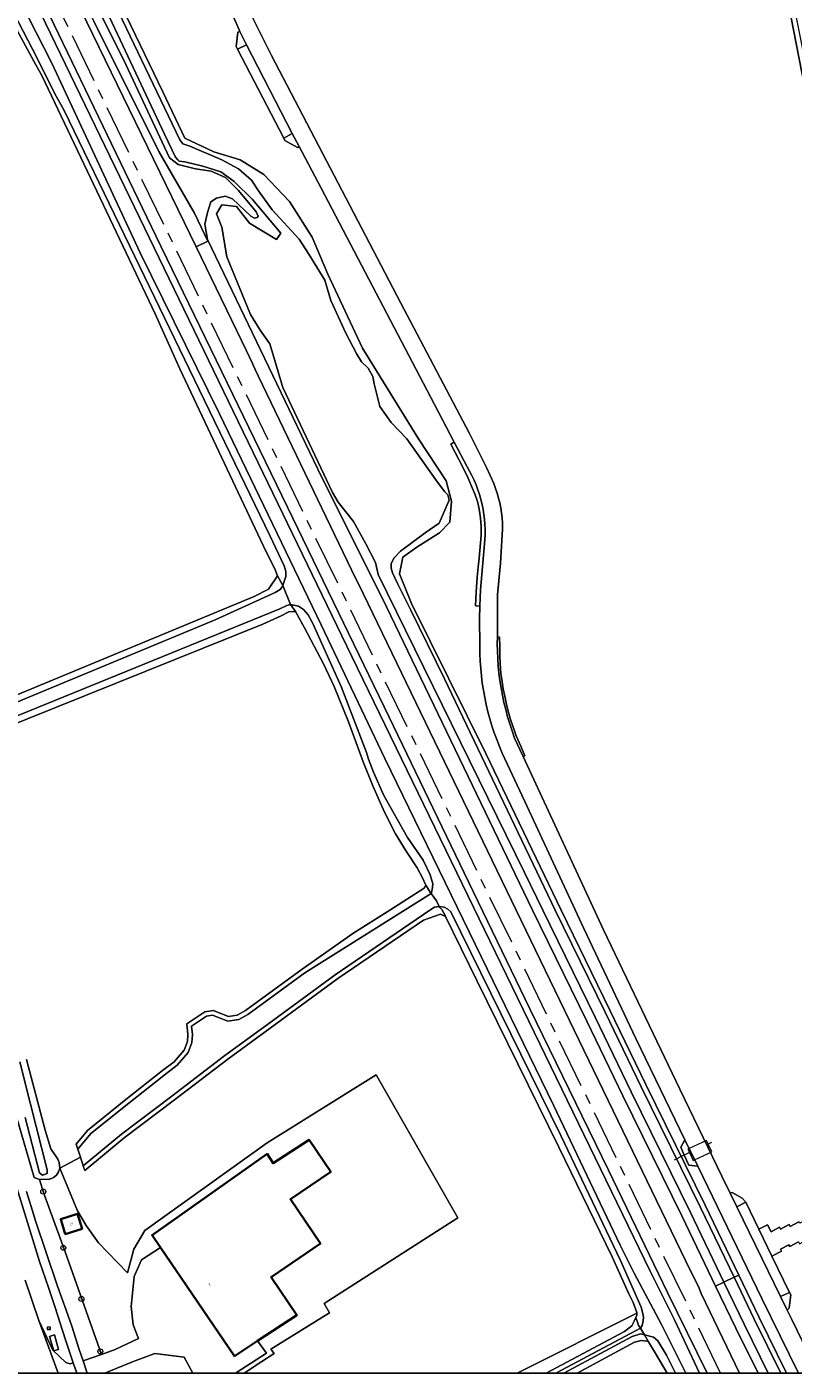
# Model space of a CAD drawing. Header units: metres. Extents: x 229229 to 231729, y 593167 to 595667.
# Tile 128 of 256: x 230812 to 230966, y 593167 to 593437. Entities that reach past the tile are written whole.
import ezdxf
from ezdxf.enums import TextEntityAlignment as Align

# ---------------------------------------------------------------- set-up
doc = ezdxf.new("R2010")
doc.units = ezdxf.units.M
doc.linetypes.add('AM-AS', pattern=[16, 10, -2, 2, -2])
for name, color, linetype, lineweight in [('B-WE-AM-AS_SPOOR-G', 10, 'AM-AS', 18), ('B-WE-FV-GELEIDING_WILDROOSTER-GV', 80, 'Continuous', 18), ('B-WE-GR-BOOM-S', 90, 'Continuous', 25), ('B-WE-GR-GRAS-GV', 60, 'Continuous', 13), ('B-WE-GR-GROENVOORZIENING-GV', 80, 'Continuous', 18), ('B-WE-GR-HAAG-G', 90, 'GR-HAAG1', 13), ('B-WE-GW-TALUD_KRUIN-G', 90, 'Continuous', 18), ('B-WE-IE-TERREINAFSCHEIDING_KUNSTMATIG_HEKWERK-G', 20, 'IE-TERREINAFSCHEIDING-KUNSTMATIG', 18), ('B-WE-OG-BEBOUWING-GV', 7, 'Continuous', 35), ('B-WE-OG-BEBOUWING-T18', 10, 'Continuous', 18), ('B-WE-OG-TERREIN_ERF-GV', 7, 'Continuous', 18), ('B-WE-OG-WATER-GV', 130, 'Continuous', 18), ('B-WE-OG-WATER_SLOOT-GV', 120, 'Continuous', 18), ('B-WE-OG-WEG-GV', 7, 'Continuous', 18), ('B-WE-VH-VERHARDING_ASFALT-GV', 252, 'Continuous', 18), ('B-WE-VH-VERHARDING_BEDRIJFSVLOERPLAAT-GV', 252, 'Continuous', 18), ('B-WE-VH-VERHARDING_BETON-GV', 252, 'Continuous', 18), ('B-WE-VH-VERHARDING_BETONSTRAATSTEEN-GV', 252, 'Continuous', 18), ('B-WE-VH-VERHARDING_GESLOTEN-GV', 252, 'Continuous', 18), ('B-WE-VH-VERHARDING_GRASBETONSTEEN-GV', 70, 'Continuous', 18), ('B-WE-VH-VERHARDING_HALFVERHARDING-GV', 252, 'Continuous', 18), ('B-WE-VW-HECTOMETRERING-S', 7, 'Continuous', 25)]:
    doc.layers.add(name, color=color, linetype=linetype, lineweight=lineweight)
doc.styles.add('NLCS-ISO', font='NLCS-ISO.ttf')
doc.styles.add('NLCS-ISO-M250-T18', font='NLCS-ISO.ttf', dxfattribs={"height": 0.45})
doc.linetypes.add('GR-HAAG1', pattern='A,6,[176,NLCS.SHX,S=0.125,R=0,X=0,Y=0],-2', length=8)
doc.linetypes.add('IE-TERREINAFSCHEIDING-KUNSTMATIG', pattern='A,4,[82,NLCS.SHX,S=0.75,R=90,X=0,Y=0],4,-2', length=10)

# ---------------------------------------------------------------- blocks, each defined once
blk = doc.blocks.new('SIE-WEG_PAAL_HECTOMETERPAAL-SO')
at = {"color": 0, "linetype": 'ByBlock', "lineweight": 18}
blk.add_lwpolyline([(-1.44375, -0.94375), (1.44375, -0.94375), (1.44375, 0.94375), (-1.44375, 0.94375)], close=True, dxfattribs=at)
at = {"color": 0, "linetype": 'ByBlock', "lineweight": 18, "style": 'NLCS-ISO'}
blk.add_text('hm', height=1.5, dxfattribs=at).set_placement((0, 0), align=Align.MIDDLE_CENTER)
blk = doc.blocks.new('SGR-BOOM_01-SO')
at = {"linetype": 'ByBlock', "lineweight": 18}
h = blk.add_hatch(color=0, dxfattribs=at)
h.dxf.hatch_style = 1
edge = h.paths.add_edge_path()
edge.add_arc((0, 0), 0.25, 0, 360)
at = {"color": 0, "linetype": 'ByBlock', "lineweight": 18}
for radius in [2, 0.25]:
    blk.add_circle((0, 0), radius, dxfattribs=at)

msp = doc.modelspace()

# ---------------------------------------------------------------- linework, layer by layer
msp.add_lwpolyline([(231729.346, 593166.818), (229229.346, 593166.818), (229229.346, 595666.818), (231729.346, 595666.818)], close=True)
at = {"layer": 'B-WE-AM-AS_SPOOR-G'}
msp.add_lwpolyline([(230951.44, 593166.818), (230810.226, 593458.066), (230592.127, 593908.8), (230585.772, 593921.529), (230576.722, 593940.573), (230569.244, 593957.571), (230567.217, 593962.522), (230565.577, 593966.849), (230558.025, 593987.803)], dxfattribs=at)
at = {"layer": 'B-WE-FV-GELEIDING_WILDROOSTER-GV'}
msp.add_lwpolyline([(230945.947, 593209.476), (230946.218, 593209.601), (230949.67, 593211.191), (230948.97, 593212.728), (230948.636, 593213.461), (230945.122, 593211.842), (230944.914, 593211.746), (230945.221, 593211.071)], close=True, dxfattribs=at)
at = {"layer": 'B-WE-GR-GRAS-GV'}
for points in [[(230948.771, 593166.818), (230940.822, 593182.998), (230928.944, 593207.481), (230913.209, 593239.836), (230900.039, 593267.144), (230884.944, 593298.324), (230865.626, 593338.237), (230838.16, 593394.834), (230807.997, 593457.468), (230791.259, 593491.971), (230779.26, 593516.782), (230767.837, 593540.104), (230767.993, 593541.061), (230767.527, 593542.028), (230766.906, 593541.836), (230766.465, 593541.699), (230766.116, 593541.591), (230770.593, 593531.9), (230770.502, 593531.32)], [(230770.502, 593531.32), (230778.3, 593515.343), (230797.554, 593475.436), (230813.122, 593443.632), (230877.482, 593310.544), (230937.346, 593187.266), (230942.178, 593177.47), (230947.24, 593166.818)], [(230993.94, 593295.883), (230975.302, 593388.892), (230959.11, 593471.877)], [(230818.485, 593467.454), (230839.569, 593423.746), (230843.996, 593414.422), (230849.82, 593411.742), (230855.109, 593410.136), (230859.839, 593407.196), (230864.964, 593401.718), (230869.507, 593394.608), (230872.653, 593387.149), (230879.642, 593372.347), (230890.858, 593354.131), (230896.383, 593345.74), (230897.448, 593341.677), (230897.116, 593337.481), (230895.052, 593335.283), (230890.525, 593332.419), (230887.73, 593330.421), (230887.064, 593327.091), (230889.46, 593321.164), (230904.371, 593291.06), (230919.46, 593259.625), (230929.245, 593239.619), (230936.458, 593224.666), (230948.358, 593200.48), (230955.107, 593186.464), (230959.142, 593178.083), (230964.697, 593166.818)], [(230825.736, 593437.939), (230838.778, 593411.797), (230845.903, 593399.389), (230848.599, 593393.792), (230848.539, 593394.148), (230848.026, 593397.185), (230848.563, 593399.526), (230849.196, 593401.713), (230850.368, 593402.427), (230852.085, 593402.793), (230853.553, 593402.263), (230857.208, 593398.841), (230857.958, 593398.423), (230858.469, 593398.558), (230858.72, 593398.837), (230858.299, 593399.682), (230857.687, 593400.387), (230854.727, 593403.988), (230852.146, 593406.585), (230849.256, 593407.85), (230846.159, 593408.275), (230842.626, 593409.172), (230840.942, 593410.479), (230832.172, 593429.238), (230819.88, 593453.95)], [(230866.937, 593412.759), (230866.578, 593412.566), (230864.038, 593413.995), (230863.834, 593414.446), (230854.524, 593432.269), (230854.272, 593432.836), (230854.616, 593435.732), (230855.053, 593435.863), (230854.919, 593436.14), (230848.906, 593449.762)], [(230789.274, 593294.138), (230857.892, 593322.532), (230860.766, 593324.028), (230862.569, 593326.693), (230862.013, 593328.118), (230860.301, 593331.466), (230842.957, 593368.197), (230838.031, 593379.252), (230815.307, 593426.99), (230814.083, 593429.156), (230806.974, 593442.397)], [(230857.055, 593439.709), (230861.341, 593431.032), (230887.321, 593381.376), (230901.093, 593355.196), (230904.471, 593348.382), (230905.983, 593345.175), (230906.332, 593344.223), (230906.644, 593343.258), (230906.917, 593342.281), (230907.152, 593341.294), (230907.347, 593340.299), (230907.503, 593339.296), (230907.62, 593338.289), (230907.697, 593337.277), (230907.736, 593336.034), (230907.279, 593329.232), (230906.727, 593322.857), (230906.679, 593317.985), (230906.673, 593314.439), (230907.084, 593314.383), (230907.148, 593312.452), (230907.163, 593310.715), (230907.219, 593309.133), (230907.283, 593308.143), (230907.392, 593307.022), (230907.541, 593305.906), (230907.867, 593303.995), (230908.157, 593302.573), (230908.543, 593300.883), (230908.994, 593299.085), (230909.324, 593297.905), (230909.693, 593296.737), (230910.099, 593295.581), (230910.48, 593294.596), (230911.362, 593292.499), (230912.205, 593290.612), (230911.86, 593290.444), (230927.978, 593255.684), (230943.27, 593223.75), (230951.734, 593206.288), (230953.388, 593202.887), (230953.783, 593203.057), (230955.755, 593201.884), (230956.499, 593201.06), (230959.151, 593195.647), (230960.858, 593196.554), (230961.592, 593195.173), (230963.265, 593196.061), (230963.477, 593195.662), (230965.233, 593196.595), (230965.421, 593196.243), (230967.162, 593197.168)], [(230967.071, 593166.818), (230959.751, 593181.758), (230946.864, 593208.299), (230945.099, 593208.525), (230944.169, 593210.547), (230943.454, 593212.102), (230944.285, 593213.61), (230934.434, 593233.898), (230923.994, 593255.948), (230912.179, 593281.424), (230907.655, 593291.126), (230907.085, 593292.477), (230906.552, 593293.843), (230906.056, 593295.224), (230905.598, 593296.617), (230905.178, 593298.022), (230904.797, 593299.438), (230904.454, 593300.864), (230904.15, 593302.299), (230903.886, 593303.741), (230903.661, 593305.19), (230903.476, 593306.645), (230903.33, 593308.104), (230903.225, 593309.567), (230903.159, 593311.032), (230903.133, 593312.498), (230903.147, 593313.965), (230903.161, 593314.465), (230903.119, 593316.432), (230903.116, 593318.399), (230903.154, 593320.366), (230903.163, 593320.6), (230902.299, 593320.676), (230902.435, 593323.429), (230902.639, 593326.408), (230902.814, 593328.393), (230903.011, 593330.221), (230903.404, 593334.818), (230903.433, 593335.735), (230903.422, 593336.652), (230903.386, 593337.361), (230903.304, 593338.274), (230903.182, 593339.183), (230903.021, 593340.086), (230902.886, 593340.704), (230902.667, 593341.561), (230902.408, 593342.406), (230902.112, 593343.24), (230900.574, 593346.883), (230898.97, 593350.015), (230897.334, 593353.113), (230898.032, 593353.484), (230894.038, 593361.07), (230871.356, 593404.4), (230866.937, 593412.759)], [(230812.263, 593229.671), (230816.007, 593215.523), (230817.094, 593211.771), (230818.508, 593209.72), (230818.749, 593209.066), (230818.919, 593207.928), (230823.058, 593210.088), (230822.54, 593211.713), (230822.213, 593212.738), (230824.495, 593215.479), (230832.158, 593221.676), (230839.533, 593227.506), (230841.829, 593229.229), (230843.881, 593231.576), (230844.505, 593233.292), (230844.585, 593234.688), (230844.41, 593236.835), (230847.974, 593239.249), (230849.641, 593239.496), (230852.723, 593238.317), (230854.508, 593238.615), (230856.141, 593239.513), (230867.551, 593247.804), (230877.665, 593254.96), (230885.128, 593259.625), (230892.017, 593264.039), (230892.33, 593264.64), (230892.214, 593264.952), (230891.735, 593265.982), (230890.576, 593268.162), (230888.356, 593271.474), (230886.236, 593274.941), (230884.065, 593279.284), (230881.676, 593284.567), (230879.759, 593289.415), (230876.786, 593297.41), (230873.923, 593304.462), (230871.825, 593309.033), (230867.973, 593316.292), (230866.169, 593319.547), (230864.846, 593319.482), (230863.29, 593318.687), (230859.637, 593316.985), (230794.549, 593290.877)], [(230918.979, 593212.13), (230902.538, 593245.526), (230896.307, 593258.355), (230895.255, 593258.864), (230891.876, 593257.641), (230874.699, 593245.909), (230861.122, 593235.96), (230852.586, 593229.736), (230841.912, 593221.601), (230831.839, 593214.019), (230823.904, 593207.437), (230823.604, 593208.378), (230823.331, 593209.233), (230823.058, 593210.088), (230818.919, 593207.928), (230822.429, 593199.379), (230824.174, 593196.419), (230826.661, 593192.927), (230832.481, 593186.894), (230833.769, 593191.634), (230835.962, 593195.423), (230860.521, 593212.969), (230882.397, 593226.644), (230898.739, 593197.97), (230871.91, 593180.745), (230873.021, 593178.92), (230861.242, 593171.591), (230861.876, 593170.774), (230859.448, 593169.117), (230855.884, 593166.818)], [(230910.628, 593166.818), (230934.645, 593178.82), (230934.64, 593178.935), (230933.913, 593180.961), (230933.052, 593182.706), (230929.7, 593190.147), (230918.979, 593212.13)], [(230967.084, 593193.112), (230965.327, 593192.178), (230965.136, 593192.539), (230963.463, 593191.651), (230963.663, 593191.274), (230961.757, 593190.271), (230965.267, 593182.996), (230965.516, 593182.528), (230965.194, 593179.822), (230964.793, 593179.433), (230965.711, 593177.545), (230970.947, 593166.818)], [(230940.754, 593166.818), (230938.333, 593170.86), (230937.019, 593173.11), (230936.739, 593173.212), (230935.505, 593173.384), (230934.206, 593172.998), (230922.687, 593166.818)]]:
    msp.add_lwpolyline(points, dxfattribs=at)
msp.add_lwpolyline([(230846.279, 593392.678), (230848.599, 593393.792), (230845.903, 593399.389), (230838.778, 593411.797), (230825.736, 593437.939), (230804.888, 593480.303), (230778.808, 593534.525), (230778.209, 593535.418), (230776.832, 593535.983), (230776.514, 593536.312), (230777.737, 593534.097), (230796.256, 593495.523), (230803.546, 593480.337)], close=True, dxfattribs=at)
at = {"layer": 'B-WE-GR-GROENVOORZIENING-GV'}
for points in [[(230943.732, 593198.228), (230931.833, 593222.413), (230924.617, 593237.372), (230913.733, 593259.625), (230883.588, 593322.308), (230871.45, 593346.426), (230848.539, 593394.148), (230848.599, 593393.792), (230846.279, 593392.678), (230856.333, 593371.781), (230856.932, 593370.536), (230857.531, 593369.291), (230858.13, 593368.046), (230858.729, 593366.801), (230878.314, 593326.092), (230878.798, 593325.086), (230910.444, 593259.625), (230945.388, 593187.343), (230947.002, 593184.191), (230947.53, 593182.768), (230955.256, 593166.818)], [(230958.96, 593166.818), (230954.517, 593175.829), (230950.449, 593184.277), (230943.732, 593198.228)]]:
    msp.add_lwpolyline(points, dxfattribs=at)
at = {"layer": 'B-WE-GR-HAAG-G'}
msp.add_lwpolyline([(230815.739, 593202.851), (230820.015, 593191.123), (230826.879, 593171.684)], dxfattribs=at)
at = {"layer": 'B-WE-GW-TALUD_KRUIN-G'}
msp.add_lwpolyline([(230777.737, 593534.097), (230796.256, 593495.523), (230803.546, 593480.337), (230846.279, 593392.678)], dxfattribs=at)
at = {"layer": 'B-WE-IE-TERREINAFSCHEIDING_KUNSTMATIG_HEKWERK-G'}
for points in [[(230949.604, 593213.028), (230948.97, 593212.728)], [(230945.221, 593211.071), (230944.169, 593210.547), (230943.815, 593210.37), (230942.13, 593209.503)]]:
    msp.add_lwpolyline(points, dxfattribs=at)
at = {"layer": 'B-WE-OG-BEBOUWING-GV'}
for points in [[(230839.105, 593191.991), (230853.926, 593170.234), (230858.588, 593173.289), (230866.463, 593178.45), (230861.293, 593186.075), (230871.195, 593192.789), (230865.163, 593201.684), (230873.247, 593207.165), (230868.917, 593213.58), (230861.684, 593208.892), (230860.476, 593210.755), (230837.41, 593194.479)], [(230823.408, 593195.721), (230822.487, 593198.733), (230819.099, 593197.711), (230820.012, 593194.685)]]:
    msp.add_lwpolyline(points, close=True, dxfattribs=at)
at = {"layer": 'B-WE-OG-TERREIN_ERF-GV'}
for points in [[(230855.884, 593166.818), (230859.448, 593169.117), (230861.876, 593170.774), (230861.242, 593171.591), (230873.021, 593178.92), (230871.91, 593180.745), (230898.739, 593197.97), (230882.397, 593226.644), (230860.521, 593212.969), (230835.962, 593195.423), (230833.769, 593191.634), (230832.481, 593186.894), (230826.661, 593192.927)], [(230826.661, 593192.927), (230824.174, 593196.419), (230822.429, 593199.379), (230818.919, 593207.928), (230818.663, 593207.189), (230818.237, 593206.507), (230817.668, 593206.024), (230817.234, 593205.861), (230816.945, 593205.752), (230816.875, 593205.726), (230814.821, 593205.65), (230815.739, 593202.851), (230820.015, 593191.123), (230826.879, 593171.684), (230827.25, 593170.526), (230830.037, 593171.533), (230834.726, 593173.724), (230833.647, 593176.483), (230833.227, 593180.202), (230833.827, 593186.199), (230835.265, 593189.498), (230839.105, 593191.991), (230837.41, 593194.479), (230860.476, 593210.755), (230861.684, 593208.892), (230868.917, 593213.58), (230873.247, 593207.165), (230865.163, 593201.684), (230871.195, 593192.789), (230861.293, 593186.075), (230866.463, 593178.45), (230858.588, 593173.289), (230860.371, 593170.839), (230854.184, 593166.818)], [(230932.161, 593175.162), (230933.63, 593176.323), (230934.143, 593177.229), (230934.438, 593177.94), (230934.663, 593178.42), (230934.645, 593178.82), (230910.628, 593166.818)], [(230916.478, 593166.818), (230932.161, 593175.162)], [(230845.618, 593166.818), (230843.868, 593169.982), (230837.942, 593170.719), (230833.523, 593169.04), (230828.38, 593166.998), (230828.437, 593166.818)]]:
    msp.add_lwpolyline(points, dxfattribs=at)
msp.add_lwpolyline([(230820.012, 593194.685), (230819.099, 593197.711), (230822.487, 593198.733), (230823.408, 593195.721)], close=True, dxfattribs=at)
at = {"layer": 'B-WE-OG-WATER-GV'}
for points in [[(230824.207, 593448.746), (230839.927, 593415.274), (230842.146, 593410.664), (230842.615, 593410.088), (230842.85, 593409.831), (230843.959, 593409.682), (230847.607, 593408.85), (230851.234, 593407.719), (230853.903, 593405.782), (230857.562, 593402.122), (230863.278, 593395.374), (230862.364, 593394.115), (230856.99, 593397.432), (230854.361, 593400.749), (230851.388, 593401.092), (230850.359, 593399.262), (230851.388, 593396.632), (230852.417, 593390.684), (230857.187, 593379.083), (230859.129, 593375.946), (230861.033, 593373.219), (230863.634, 593364.463), (230873.58, 593343.411), (230874.737, 593341.431), (230877.799, 593337.585), (230880.3, 593333.103), (230882.204, 593329.331), (230882.801, 593326.94), (230912.121, 593267.176), (230915.779, 593259.625), (230926.271, 593238.175), (230933.485, 593223.217), (230945.385, 593199.033), (230952.113, 593185.058), (230954.161, 593186.02), (230947.419, 593200.023), (230935.519, 593224.209), (230928.306, 593239.163), (230918.298, 593259.625), (230896.043, 593306.048), (230889.293, 593319.812), (230886.705, 593324.995), (230885.623, 593327.311), (230885.391, 593328.25), (230885.379, 593329.122), (230885.934, 593330.231), (230887.278, 593331.64), (230892.221, 593335.336), (230894.973, 593337.256), (230896.993, 593341.843), (230896.737, 593342.931), (230896.055, 593343.614), (230894.348, 593345.919), (230888.539, 593354.157), (230885.403, 593357.444), (230883.121, 593360.645), (230881.958, 593365.184), (230881.679, 593366.633), (230880.731, 593368.357), (230879.415, 593369.613), (230878.508, 593371.106), (230876.269, 593375.374), (230873.261, 593381.93), (230872.045, 593385.985), (230868.879, 593391.219), (230866.915, 593394.178), (230861.539, 593400.068), (230858.767, 593403.92), (230857.38, 593406.054), (230854.735, 593408.316), (230851.407, 593410.087), (230844.994, 593412.861), (230843.586, 593413.331), (230842.968, 593414.142), (230827.706, 593446.154)], [(230807.862, 593443.079), (230814.327, 593430.653), (230817.851, 593423.495), (230819.808, 593420.01), (230861.047, 593334.766), (230863.891, 593328.698), (230864.219, 593327.527), (230864.23, 593326.542), (230863.665, 593324.778), (230865.192, 593320.961), (230866.799, 593320.609), (230867.802, 593319.907), (230868.751, 593318.863), (230869.595, 593317.233), (230875.356, 593304.47), (230880.434, 593291.277), (230880.846, 593289.924), (230881.812, 593287.308), (230883.932, 593282.634), (230888.631, 593274.219), (230891.79, 593269.668), (230893.167, 593266.742), (230893.746, 593264.922), (230893.621, 593263.745), (230893.39, 593262.998)], [(230944.508, 593166.818), (230939.615, 593176.58), (230934.114, 593186.854), (230931.314, 593192.483), (230917.955, 593220.559), (230884.131, 593290.072), (230871.327, 593316.844), (230850.918, 593359.185), (230835.009, 593391.453), (230817.325, 593429.477), (230812.557, 593438.781)], [(230893.39, 593262.998), (230894.471, 593261.511), (230895.017, 593260.387), (230895.994, 593260.237), (230896.737, 593259.852), (230897.344, 593259.294), (230919.423, 593214.448), (230931.377, 593189.391), (230935.498, 593180.059), (230935.813, 593179.048), (230936.018, 593178.04), (230935.915, 593177.272), (230935.727, 593176.383), (230935.362, 593175.805), (230936.214, 593174.487), (230937.982, 593174.01), (230938.866, 593173.309), (230940.573, 593170.42), (230942.385, 593166.818)], [(230954.161, 593186.02), (230952.113, 593185.058), (230956.169, 593176.634), (230961.009, 593166.818)], [(230963.532, 593166.818), (230958.203, 593177.625), (230954.161, 593186.02)], [(230933.727, 593174.16), (230935.408, 593174.66), (230936.214, 593174.487), (230935.362, 593175.805), (230933.365, 593174.769), (230918.431, 593166.818)], [(230920.041, 593166.818), (230933.727, 593174.16)]]:
    msp.add_lwpolyline(points, dxfattribs=at)
for points in [[(230863.033, 593320.08), (230864.424, 593320.757), (230865.192, 593320.961), (230863.665, 593324.778), (230863.508, 593324.482), (230863.132, 593323.952), (230862.122, 593323.339), (230850.062, 593317.834), (230794.887, 593295.026), (230788.277, 593292.192), (230786.56, 593291.59), (230785.042, 593291.379), (230787.581, 593288.061), (230787.726, 593288.707), (230788.456, 593289.673), (230789.422, 593290.081), (230797.938, 593293.5), (230808.906, 593298.01)], [(230874.169, 593246.657), (230893.157, 593259.625), (230894.09, 593260.235), (230895.017, 593260.387), (230894.471, 593261.511), (230893.39, 593262.998), (230868.08, 593247.066), (230856.628, 593238.745), (230854.811, 593237.745), (230852.629, 593237.381), (230849.539, 593238.563), (230848.312, 593238.381), (230845.358, 593236.381), (230845.495, 593234.698), (230845.404, 593233.107), (230844.677, 593231.106), (230842.45, 593228.56), (230840.087, 593226.787), (230832.725, 593220.967), (230825.136, 593214.829), (230822.54, 593211.713), (230823.058, 593210.088), (230823.331, 593209.233), (230823.604, 593208.378), (230831.271, 593214.738), (230841.359, 593222.331), (230852.038, 593230.47), (230860.582, 593236.699)]]:
    msp.add_lwpolyline(points, close=True, dxfattribs=at)
at = {"layer": 'B-WE-OG-WATER_SLOOT-GV'}
for points in [[(230947.24, 593166.818), (230942.178, 593177.47), (230937.346, 593187.266), (230877.482, 593310.544), (230813.122, 593443.632), (230797.554, 593475.436), (230778.3, 593515.343), (230770.502, 593531.32), (230767.862, 593530.262), (230771.85, 593522.516), (230812.557, 593438.781), (230817.325, 593429.477), (230835.009, 593391.453), (230850.918, 593359.185), (230871.327, 593316.844), (230884.131, 593290.072), (230917.955, 593220.559), (230931.314, 593192.483), (230934.114, 593186.854), (230939.615, 593176.58), (230944.508, 593166.818)], [(230959.11, 593471.877), (230975.302, 593388.892), (230993.94, 593295.883), (231001.219, 593259.625), (231004.589, 593242.764), (231007.865, 593225.866), (231010.289, 593214.379), (231012.027, 593205.596), (231012.611, 593204.948), (231013.373, 593204.989), (231011.467, 593214.62), (231009.043, 593226.105), (231005.769, 593242.997), (231002.445, 593259.625), (230987.254, 593335.199), (230963.922, 593452.461)], [(230827.706, 593446.154), (230842.968, 593414.142), (230843.586, 593413.331), (230844.994, 593412.861), (230851.407, 593410.087), (230854.735, 593408.316), (230857.38, 593406.054), (230858.767, 593403.92), (230861.539, 593400.068), (230866.915, 593394.178), (230868.879, 593391.219), (230872.045, 593385.985), (230873.261, 593381.93), (230876.269, 593375.374), (230878.508, 593371.106), (230879.415, 593369.613), (230880.731, 593368.357), (230881.679, 593366.633), (230881.958, 593365.184), (230883.121, 593360.645), (230885.403, 593357.444), (230888.539, 593354.157), (230894.348, 593345.919), (230896.055, 593343.614), (230896.737, 593342.931), (230896.993, 593341.843), (230894.973, 593337.256), (230892.221, 593335.336), (230887.278, 593331.64), (230885.934, 593330.231), (230885.379, 593329.122), (230885.391, 593328.25), (230885.623, 593327.311), (230886.705, 593324.995), (230889.293, 593319.812), (230896.043, 593306.048), (230918.298, 593259.625), (230928.306, 593239.163), (230935.519, 593224.209), (230947.419, 593200.023), (230954.161, 593186.02), (230955.107, 593186.464), (230948.358, 593200.48), (230936.458, 593224.666), (230929.245, 593239.619), (230919.46, 593259.625), (230904.371, 593291.06), (230889.46, 593321.164), (230887.064, 593327.091), (230887.73, 593330.421), (230890.525, 593332.419), (230895.052, 593335.283), (230897.116, 593337.481), (230897.448, 593341.677), (230896.383, 593345.74), (230890.858, 593354.131), (230879.642, 593372.347), (230872.653, 593387.149), (230869.507, 593394.608), (230864.964, 593401.718), (230859.839, 593407.196), (230855.109, 593410.136), (230849.82, 593411.742), (230843.996, 593414.422), (230839.569, 593423.746), (230818.485, 593467.454)], [(230819.88, 593453.95), (230832.172, 593429.238), (230840.942, 593410.479), (230842.626, 593409.172), (230846.159, 593408.275), (230849.256, 593407.85), (230852.146, 593406.585), (230854.727, 593403.988), (230857.687, 593400.387), (230858.299, 593399.682), (230858.72, 593398.837), (230858.469, 593398.558), (230857.958, 593398.423), (230857.208, 593398.841), (230853.553, 593402.263), (230852.085, 593402.793), (230850.368, 593402.427), (230849.196, 593401.713), (230848.563, 593399.526), (230848.026, 593397.185), (230848.539, 593394.148), (230871.45, 593346.426), (230883.588, 593322.308), (230913.733, 593259.625), (230924.617, 593237.372), (230931.833, 593222.413), (230943.732, 593198.228), (230950.449, 593184.277), (230952.113, 593185.058), (230945.385, 593199.033), (230933.485, 593223.217), (230926.271, 593238.175), (230915.779, 593259.625), (230912.121, 593267.176), (230882.801, 593326.94), (230882.204, 593329.331), (230880.3, 593333.103), (230877.799, 593337.585), (230874.737, 593341.431), (230873.58, 593343.411), (230863.634, 593364.463), (230861.033, 593373.219), (230859.129, 593375.946), (230857.187, 593379.083), (230852.417, 593390.684), (230851.388, 593396.632), (230850.359, 593399.262), (230851.388, 593401.092), (230854.361, 593400.749), (230856.99, 593397.432), (230862.364, 593394.115), (230863.278, 593395.374), (230857.562, 593402.122), (230853.903, 593405.782), (230851.234, 593407.719), (230847.607, 593408.85), (230843.959, 593409.682), (230842.85, 593409.831), (230842.615, 593410.088), (230842.146, 593410.664), (230839.927, 593415.274), (230824.207, 593448.746)], [(230806.974, 593442.397), (230814.083, 593429.156), (230815.307, 593426.99), (230838.031, 593379.252), (230842.957, 593368.197), (230860.301, 593331.466), (230862.013, 593328.118), (230862.569, 593326.693), (230863.665, 593324.778), (230864.23, 593326.542), (230864.219, 593327.527), (230863.891, 593328.698), (230861.047, 593334.766), (230819.808, 593420.01), (230817.851, 593423.495), (230814.327, 593430.653), (230807.862, 593443.079)], [(230810.206, 593218.233), (230813.774, 593206.024), (230814.821, 593205.65), (230816.875, 593205.726), (230816.945, 593205.752), (230817.234, 593205.861), (230817.668, 593206.024), (230818.237, 593206.507), (230818.663, 593207.189), (230818.919, 593207.928), (230818.749, 593209.066), (230818.508, 593209.72), (230817.094, 593211.771), (230816.007, 593215.523), (230812.263, 593229.671)], [(230810.921, 593229.257), (230813.053, 593220.77), (230816.363, 593207.599), (230816.363, 593206.86), (230815.431, 593206.507), (230814.853, 593206.957), (230811.955, 593218.047)], [(230811.955, 593218.047), (230814.853, 593206.957), (230815.431, 593206.507), (230816.363, 593206.86), (230816.363, 593207.599), (230813.053, 593220.77), (230810.921, 593229.257)], [(230961.009, 593166.818), (230956.169, 593176.634), (230952.113, 593185.058), (230950.449, 593184.277)], [(230964.697, 593166.818), (230959.142, 593178.083), (230955.107, 593186.464), (230954.161, 593186.02), (230958.203, 593177.625), (230963.532, 593166.818)], [(230950.449, 593184.277), (230954.517, 593175.829), (230958.96, 593166.818)], [(230935.362, 593175.805), (230935.24, 593175.994), (230935.01, 593176.349), (230934.826, 593176.86), (230934.438, 593177.94), (230934.143, 593177.229), (230933.63, 593176.323), (230932.161, 593175.162), (230916.478, 593166.818)], [(230918.431, 593166.818), (230933.365, 593174.769), (230935.362, 593175.805)], [(230934.206, 593172.998), (230935.505, 593173.384), (230936.739, 593173.212), (230937.019, 593173.11), (230936.214, 593174.487), (230935.408, 593174.66), (230933.727, 593174.16), (230920.041, 593166.818)], [(230942.385, 593166.818), (230940.573, 593170.42), (230938.866, 593173.309), (230937.982, 593174.01), (230936.214, 593174.487), (230937.019, 593173.11), (230938.333, 593170.86), (230940.754, 593166.818)], [(230922.687, 593166.818), (230934.206, 593172.998)]]:
    msp.add_lwpolyline(points, dxfattribs=at)
for points in [[(230850.062, 593317.834), (230862.122, 593323.339), (230863.132, 593323.952), (230863.508, 593324.482), (230863.665, 593324.778), (230862.569, 593326.693), (230860.766, 593324.028), (230857.892, 593322.532), (230789.274, 593294.138), (230786.958, 593293.179), (230786.034, 593292.832), (230784.885, 593292.875), (230783.729, 593293.688), (230785.042, 593291.379), (230786.56, 593291.59), (230788.277, 593292.192), (230794.887, 593295.026)], [(230859.637, 593316.985), (230863.29, 593318.687), (230864.846, 593319.482), (230866.169, 593319.547), (230865.192, 593320.961), (230864.424, 593320.757), (230863.033, 593320.08), (230808.906, 593298.01), (230797.938, 593293.5), (230789.422, 593290.081), (230788.456, 593289.673), (230787.726, 593288.707), (230787.581, 593288.061), (230788.484, 593286.881), (230788.802, 593287.959), (230791.739, 593289.64), (230794.549, 593290.877)], [(230875.356, 593304.47), (230869.595, 593317.233), (230868.751, 593318.863), (230867.802, 593319.907), (230866.799, 593320.609), (230865.192, 593320.961), (230866.169, 593319.547), (230867.973, 593316.292), (230871.825, 593309.033), (230873.923, 593304.462), (230876.786, 593297.41), (230879.759, 593289.415), (230881.676, 593284.567), (230884.065, 593279.284), (230886.236, 593274.941), (230888.356, 593271.474), (230890.576, 593268.162), (230891.735, 593265.982), (230892.214, 593264.952), (230892.33, 593264.64), (230893.216, 593263.268), (230893.39, 593262.998), (230893.621, 593263.745), (230893.746, 593264.922), (230893.167, 593266.742), (230891.79, 593269.668), (230888.631, 593274.219), (230883.932, 593282.634), (230881.812, 593287.308), (230880.846, 593289.924), (230880.434, 593291.277)], [(230844.677, 593231.106), (230845.404, 593233.107), (230845.495, 593234.698), (230845.358, 593236.381), (230848.312, 593238.381), (230849.539, 593238.563), (230852.629, 593237.381), (230854.811, 593237.745), (230856.628, 593238.745), (230868.08, 593247.066), (230893.39, 593262.998), (230893.216, 593263.268), (230892.33, 593264.64), (230892.017, 593264.039), (230885.128, 593259.625), (230877.665, 593254.96), (230867.551, 593247.804), (230856.141, 593239.513), (230854.508, 593238.615), (230852.723, 593238.317), (230849.641, 593239.496), (230847.974, 593239.249), (230844.41, 593236.835), (230844.585, 593234.688), (230844.505, 593233.292), (230843.881, 593231.576), (230841.829, 593229.229), (230839.533, 593227.506), (230832.158, 593221.676), (230824.495, 593215.479), (230822.213, 593212.738), (230822.54, 593211.713), (230825.136, 593214.829), (230832.725, 593220.967), (230840.087, 593226.787), (230842.45, 593228.56)], [(230895.518, 593259.798), (230895.124, 593260.166), (230895.017, 593260.387), (230894.09, 593260.235), (230893.157, 593259.625), (230874.169, 593246.657), (230860.582, 593236.699), (230852.038, 593230.47), (230841.359, 593222.331), (230831.271, 593214.738), (230823.604, 593208.378), (230823.904, 593207.437), (230831.839, 593214.019), (230841.912, 593221.601), (230852.586, 593229.736), (230861.122, 593235.96), (230874.699, 593245.909), (230891.876, 593257.641), (230895.255, 593258.864), (230896.307, 593258.355), (230896.202, 593258.572)], [(230897.344, 593259.294), (230896.737, 593259.852), (230895.994, 593260.237), (230895.017, 593260.387), (230895.124, 593260.166), (230895.518, 593259.798), (230896.202, 593258.572), (230896.307, 593258.355), (230902.538, 593245.526), (230918.979, 593212.13), (230929.7, 593190.147), (230933.052, 593182.706), (230933.913, 593180.961), (230934.64, 593178.935), (230934.645, 593178.82), (230934.663, 593178.42), (230934.438, 593177.94), (230934.826, 593176.86), (230935.01, 593176.349), (230935.24, 593175.994), (230935.362, 593175.805), (230935.727, 593176.383), (230935.915, 593177.272), (230936.018, 593178.04), (230935.813, 593179.048), (230935.498, 593180.059), (230931.377, 593189.391), (230919.423, 593214.448)]]:
    msp.add_lwpolyline(points, close=True, dxfattribs=at)
at = {"layer": 'B-WE-OG-WEG-GV'}
for points in [[(230812.248, 593203.243), (230813.617, 593198.695), (230813.991, 593197.524), (230818.48, 593184.263), (230820.204, 593179.429), (230821.305, 593176.253), (230822.813, 593171.543), (230823.58, 593169.255), (230827.25, 593170.526), (230826.879, 593171.684), (230820.015, 593191.123), (230815.739, 593202.851), (230814.821, 593205.65), (230813.774, 593206.024), (230810.206, 593218.233)], [(230811.958, 593185.464), (230814.675, 593177.337), (230817.513, 593171.395), (230820.145, 593168.927), (230820.965, 593168.704), (230821.617, 593168.898), (230820.039, 593173.491), (230817.933, 593180.142), (230816.62, 593184.009), (230815.411, 593187.449), (230814.847, 593189.194), (230809.997, 593204.833)], [(230828.437, 593166.818), (230828.38, 593166.998), (230827.927, 593166.818)]]:
    msp.add_lwpolyline(points, dxfattribs=at)
msp.add_lwpolyline([(230816.845, 593174.179), (230817.842, 593174.478), (230818.65, 593171.571), (230817.729, 593171.294)], close=True, dxfattribs=at)
at = {"layer": 'B-WE-VH-VERHARDING_ASFALT-GV'}
for points in [[(230809.997, 593204.833), (230814.847, 593189.194), (230815.411, 593187.449), (230816.62, 593184.009), (230817.933, 593180.142), (230820.039, 593173.491), (230821.617, 593168.898), (230822.323, 593166.818)], [(230824.366, 593166.818), (230823.58, 593169.255), (230822.813, 593171.543), (230821.305, 593176.253), (230820.204, 593179.429), (230818.48, 593184.263), (230813.991, 593197.524), (230813.617, 593198.695), (230812.248, 593203.243)], [(230818.593, 593166.818), (230814.675, 593177.337), (230811.958, 593185.464)], [(230821.617, 593168.898), (230820.965, 593168.704), (230820.145, 593168.927), (230817.513, 593171.395), (230814.675, 593177.337), (230818.593, 593166.818)], [(230822.323, 593166.818), (230821.617, 593168.898)]]:
    msp.add_lwpolyline(points, dxfattribs=at)
at = {"layer": 'B-WE-VH-VERHARDING_BEDRIJFSVLOERPLAAT-GV'}
for points in [[(230856.333, 593433.164), (230854.524, 593432.269), (230863.834, 593414.446), (230865.545, 593415.416)], [(230959.151, 593195.647), (230956.499, 593201.06), (230954.719, 593200.15), (230963.472, 593182.149), (230965.267, 593182.996), (230961.757, 593190.271)], [(230963.663, 593191.274), (230963.463, 593191.651), (230965.136, 593192.539), (230965.327, 593192.178), (230967.084, 593193.112), (230967.295, 593192.714), (230969.036, 593193.639), (230969.189, 593193.352), (230970.919, 593194.271), (230969.055, 593197.78), (230967.325, 593196.861), (230967.162, 593197.168), (230965.421, 593196.243), (230965.233, 593196.595), (230963.477, 593195.662), (230963.265, 593196.061), (230961.592, 593195.173), (230960.858, 593196.554), (230959.151, 593195.647), (230961.757, 593190.271)]]:
    msp.add_lwpolyline(points, close=True, dxfattribs=at)
at = {"layer": 'B-WE-VH-VERHARDING_BETON-GV'}
for points in [[(230848.906, 593449.762), (230854.919, 593436.14), (230855.053, 593435.863), (230856.333, 593433.164), (230865.545, 593415.416), (230866.937, 593412.759), (230871.356, 593404.4), (230894.038, 593361.07), (230898.032, 593353.484), (230900.625, 593348.558), (230901.114, 593347.686), (230901.58, 593346.775), (230902.009, 593345.847), (230902.402, 593344.903), (230902.757, 593343.945), (230903.075, 593342.973), (230903.355, 593341.989), (230903.596, 593340.996), (230903.797, 593339.993), (230903.96, 593338.984), (230904.083, 593337.969), (230904.166, 593336.95), (230904.209, 593335.928), (230904.212, 593334.906), (230904.175, 593333.884), (230903.322, 593323.899), (230903.232, 593322.331), (230903.163, 593320.6), (230903.154, 593320.366), (230903.116, 593318.399), (230903.119, 593316.432), (230903.161, 593314.465), (230903.147, 593313.965), (230903.133, 593312.498), (230903.159, 593311.032), (230903.225, 593309.567), (230903.33, 593308.104), (230903.476, 593306.645), (230903.661, 593305.19), (230903.886, 593303.741), (230904.15, 593302.299), (230904.454, 593300.864), (230904.797, 593299.438), (230905.178, 593298.022), (230905.598, 593296.617), (230906.056, 593295.224), (230906.552, 593293.843), (230907.085, 593292.477), (230907.655, 593291.126), (230912.179, 593281.424), (230923.994, 593255.948), (230934.434, 593233.898), (230944.285, 593213.61), (230946.864, 593208.299), (230959.751, 593181.758), (230967.071, 593166.818)], [(230970.947, 593166.818), (230965.711, 593177.545), (230964.793, 593179.433), (230963.472, 593182.149), (230954.719, 593200.15), (230953.388, 593202.887), (230951.734, 593206.288), (230943.27, 593223.75), (230927.978, 593255.684), (230911.86, 593290.444), (230910.14, 593294.154), (230909.616, 593295.615), (230909.154, 593297.024), (230908.73, 593298.445), (230908.345, 593299.877), (230907.999, 593301.318), (230907.691, 593302.769), (230907.423, 593304.227), (230907.194, 593305.692), (230907.005, 593307.162), (230906.856, 593308.637), (230906.746, 593310.116), (230906.677, 593311.597), (230906.671, 593313.113), (230906.673, 593314.439), (230906.679, 593317.985), (230906.727, 593322.857), (230907.279, 593329.232), (230907.736, 593336.034), (230907.697, 593337.277), (230907.62, 593338.289), (230907.503, 593339.296), (230907.347, 593340.299), (230907.152, 593341.294), (230906.917, 593342.281), (230906.644, 593343.258), (230906.332, 593344.223), (230905.983, 593345.175), (230904.471, 593348.382), (230901.093, 593355.196), (230887.321, 593381.376), (230861.341, 593431.032), (230857.055, 593439.709)]]:
    msp.add_lwpolyline(points, dxfattribs=at)
msp.add_lwpolyline([(230816.845, 593174.179), (230817.729, 593171.294), (230818.65, 593171.571), (230817.842, 593174.478)], close=True, dxfattribs=at)
at = {"layer": 'B-WE-VH-VERHARDING_BETONSTRAATSTEEN-GV'}
msp.add_lwpolyline([(230944.285, 593213.61), (230943.454, 593212.102), (230944.169, 593210.547), (230945.099, 593208.525), (230946.864, 593208.299)], close=True, dxfattribs=at)
at = {"layer": 'B-WE-VH-VERHARDING_GESLOTEN-GV'}
for points in [[(230854.184, 593166.818), (230860.371, 593170.839), (230858.588, 593173.289), (230853.926, 593170.234), (230839.105, 593191.991), (230835.265, 593189.498), (230833.827, 593186.199), (230833.227, 593180.202), (230833.647, 593176.483), (230834.726, 593173.724), (230830.037, 593171.533), (230827.25, 593170.526), (230823.58, 593169.255), (230824.366, 593166.818)], [(230827.927, 593166.818), (230828.38, 593166.998), (230833.523, 593169.04), (230837.942, 593170.719)], [(230837.942, 593170.719), (230843.868, 593169.982), (230845.618, 593166.818)]]:
    msp.add_lwpolyline(points, dxfattribs=at)
at = {"layer": 'B-WE-VH-VERHARDING_GRASBETONSTEEN-GV'}
for points in [[(230855.053, 593435.863), (230854.616, 593435.732), (230854.272, 593432.836), (230854.524, 593432.269), (230856.333, 593433.164)], [(230865.545, 593415.416), (230863.834, 593414.446), (230864.038, 593413.995), (230866.578, 593412.566), (230866.937, 593412.759)], [(230904.175, 593333.884), (230904.212, 593334.906), (230904.209, 593335.928), (230904.166, 593336.95), (230904.083, 593337.969), (230903.96, 593338.984), (230903.797, 593339.993), (230903.596, 593340.996), (230903.355, 593341.989), (230903.075, 593342.973), (230902.757, 593343.945), (230902.402, 593344.903), (230902.009, 593345.847), (230901.58, 593346.775), (230901.114, 593347.686), (230900.625, 593348.558), (230898.032, 593353.484), (230897.334, 593353.113), (230898.97, 593350.015), (230900.574, 593346.883), (230902.112, 593343.24), (230902.408, 593342.406), (230902.667, 593341.561), (230902.886, 593340.704), (230903.021, 593340.086), (230903.182, 593339.183), (230903.304, 593338.274), (230903.386, 593337.361), (230903.422, 593336.652), (230903.433, 593335.735), (230903.404, 593334.818), (230903.011, 593330.221), (230902.814, 593328.393), (230902.639, 593326.408), (230902.435, 593323.429), (230902.299, 593320.676), (230903.163, 593320.6), (230903.232, 593322.331), (230903.322, 593323.899)], [(230906.673, 593314.439), (230906.671, 593313.113), (230906.677, 593311.597), (230906.746, 593310.116), (230906.856, 593308.637), (230907.005, 593307.162), (230907.194, 593305.692), (230907.423, 593304.227), (230907.691, 593302.769), (230907.999, 593301.318), (230908.345, 593299.877), (230908.73, 593298.445), (230909.154, 593297.024), (230909.616, 593295.615), (230910.14, 593294.154), (230911.86, 593290.444), (230912.205, 593290.612), (230911.362, 593292.499), (230910.48, 593294.596), (230910.099, 593295.581), (230909.693, 593296.737), (230909.324, 593297.905), (230908.994, 593299.085), (230908.543, 593300.883), (230908.157, 593302.573), (230907.867, 593303.995), (230907.541, 593305.906), (230907.392, 593307.022), (230907.283, 593308.143), (230907.219, 593309.133), (230907.163, 593310.715), (230907.148, 593312.452), (230907.084, 593314.383)], [(230953.388, 593202.887), (230954.719, 593200.15), (230956.499, 593201.06), (230955.755, 593201.884), (230953.783, 593203.057)], [(230965.267, 593182.996), (230963.472, 593182.149), (230964.793, 593179.433), (230965.194, 593179.822), (230965.516, 593182.528)]]:
    msp.add_lwpolyline(points, close=True, dxfattribs=at)
at = {"layer": 'B-WE-VH-VERHARDING_HALFVERHARDING-GV'}
for points in [[(230771.714, 593543.432), (230771.091, 593543.23), (230771.065, 593543.221), (230771.238, 593542.863), (230771.329, 593542.668), (230767.993, 593541.061), (230767.837, 593540.104), (230779.26, 593516.782), (230791.259, 593491.971), (230807.997, 593457.468), (230838.16, 593394.834), (230865.626, 593338.237), (230884.944, 593298.324), (230900.039, 593267.144), (230913.209, 593239.836), (230928.944, 593207.481), (230940.822, 593182.998), (230948.771, 593166.818)], [(230955.256, 593166.818), (230947.53, 593182.768), (230947.002, 593184.191), (230945.388, 593187.343), (230910.444, 593259.625), (230878.798, 593325.086), (230878.314, 593326.092), (230858.729, 593366.801), (230858.13, 593368.046), (230857.531, 593369.291), (230856.932, 593370.536), (230856.333, 593371.781), (230846.279, 593392.678), (230803.546, 593480.337)]]:
    msp.add_lwpolyline(points, dxfattribs=at)

# ---------------------------------------------------------------- block references
at = {"layer": 'B-WE-GR-BOOM-S', "xscale": 0.25, "yscale": 0.25, "zscale": 0.25}
for p in [(230815.596, 593203.205), (230819.619, 593191.946), (230823.244, 593181.688), (230827.038, 593171.162)]:
    msp.add_blockref('SGR-BOOM_01-SO', p, dxfattribs=at)
at = {"layer": 'B-WE-VW-HECTOMETRERING-S', "xscale": 0.25, "yscale": 0.25, "zscale": 0.25}
msp.add_blockref('SIE-WEG_PAAL_HECTOMETERPAAL-SO', (230816.71, 593175.76), dxfattribs=at)

# ---------------------------------------------------------------- texts
at = {"layer": 'B-WE-OG-BEBOUWING-T18', "style": 'NLCS-ISO-M250-T18'}
for s, rotation, p in [('2T', 15.8, (230821.284, 593196.716)), ('2', 32.9, (230848.974, 593184.608))]:
    msp.add_text(s, height=0.45, rotation=rotation, dxfattribs=at).set_placement(p, align=Align.MIDDLE)

doc.saveas('drawing.dxf')
